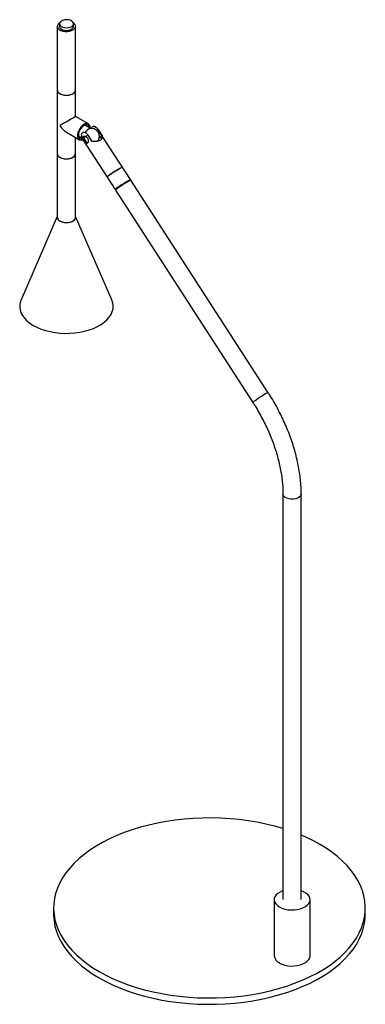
# Paper-space layout '_Isométrica' of a CAD drawing. Header units: millimetres. Extents: x -122 to 100, y -58 to 574.
import ezdxf

# ---------------------------------------------------------------- set-up
doc = ezdxf.new("R2010")
doc.units = ezdxf.units.MM

psp = doc.layouts.new('_Isométrica')

# ---------------------------------------------------------------- linework, layer by layer
at = {"color": 7, "linetype": 'Continuous', "lineweight": 25}
for p, q in [((-97.6, 569.54), (-97.6, 447.06)), ((-96.25, 571.18), (-96.25, 569.54)), ((-87.25, 569.54), (-87.25, 571.18)), ((-85.9, 511.68), (-85.9, 569.54)), ((-77.62, 506.9), (-85.9, 511.68)), ((-76.19, 503.94), (-80.05, 506.16)), ((-91.75, 501.55), (-83.47, 496.77)), ((-84.05, 499.24), (-81.7, 497.88)), ((-75.2, 495.59), (-77.91, 499.78)), ((-71.55, 503.46), (-68.84, 499.27)), ((-50.66, 471.19), (-71.52, 503.44)), ((-70.6, 499.02), (-70.1, 498.26)), ((-70.1, 498.26), (-68.84, 499.27)), ((-85.9, 447.06), (-85.9, 498.17)), ((-81.34, 497.08), (-60.49, 464.84)), ((-80.54, 498.34), (-80.47, 497.88)), ((-80.34, 497.1), (-80.19, 497.01)), ((-50.76, 470.7), (-50.66, 471.16)), ((37.74, 334.51), (-50.39, 470.77)), ((-60.46, 464.82), (-60, 464.73)), ((-60.21, 464.42), (27.91, 328.15)), ((-97.6, 447.48), (-120.85, 394.13)), ((-62.66, 394.13), (-85.9, 447.48)), ((47.18, 269.62), (47.18, 9.4)), ((58.88, 9.4), (58.88, 269.62)), ((41.53, 9.4), (41.53, -26.53)), ((64.53, -26.53), (64.53, 9.4)), ((-100, 4.08), (-100, 0)), ((100, 0), (100, 4.08))]:
    psp.add_line(p, q, dxfattribs=at)
at = {"color": 7, "linetype": 'Continuous', "lineweight": 25, "flags": 128}
for points in [[(-96.13, 571.79), (-96.61, 571.43), (-97.27, 570.67), (-97.58, 569.84), (-97.53, 569), (-97.11, 568.18), (-96.35, 567.46), (-95.31, 566.86), (-94.04, 566.44), (-92.63, 566.21), (-91.17, 566.18), (-89.74, 566.37), (-88.44, 566.76), (-87.34, 567.33), (-86.52, 568.03), (-86.04, 568.83), (-85.91, 569.67), (-86.15, 570.51), (-86.74, 571.28), (-87.38, 571.79)], [(-96.25, 569.54), (-96.2, 569.15), (-95.83, 568.44), (-95.13, 567.83), (-94.15, 567.35), (-92.98, 567.05), (-91.71, 566.95), (-90.45, 567.06), (-89.29, 567.37), (-88.33, 567.86), (-87.64, 568.49), (-87.29, 569.2), (-87.25, 569.54)], [(-90.52, 573.68), (-91.79, 573.77), (-93.06, 573.66), (-94.22, 573.35), (-95.18, 572.86), (-95.86, 572.24), (-96.21, 571.52), (-96.2, 570.78), (-95.83, 570.08), (-95.13, 569.46), (-94.15, 568.98), (-92.98, 568.68), (-91.71, 568.58), (-90.45, 568.69), (-89.29, 569), (-88.33, 569.49), (-87.64, 570.12), (-87.29, 570.83), (-87.31, 571.57), (-87.68, 572.28), (-88.38, 572.9), (-89.35, 573.38), (-90.52, 573.68)], [(-97.6, 528.72), (-97.53, 528.17), (-97.11, 527.36), (-96.35, 526.63), (-95.31, 526.04), (-94.04, 525.61), (-92.63, 525.38), (-91.17, 525.36), (-89.74, 525.55), (-88.44, 525.94), (-87.34, 526.5), (-86.52, 527.2), (-86.04, 528), (-85.9, 528.72)], [(-97.6, 528.72), (-97.58, 528.4), (-97.26, 527.57), (-96.59, 526.82), (-95.62, 526.18), (-94.41, 525.71), (-93.03, 525.42), (-91.57, 525.34), (-90.12, 525.47), (-88.78, 525.81), (-87.62, 526.33)], [(-85.9, 511.68), (-85.96, 511.65), (-86.21, 511.51), (-86.64, 511.25), (-87.25, 510.9), (-88.02, 510.46), (-88.91, 509.95), (-89.89, 509.38), (-90.95, 508.77), (-92.02, 508.15), (-93.09, 507.53), (-94.12, 506.94), (-95.06, 506.4), (-95.89, 505.92)], [(-76.41, 504.07), (-76.41, 504.22), (-76.54, 505.33), (-76.92, 506.23), (-77.53, 506.84), (-78.33, 507.15), (-79.27, 507.11), (-80.29, 506.75), (-81.32, 506.08), (-82.31, 505.14), (-83.18, 503.99), (-83.89, 502.71), (-84.39, 501.37), (-84.65, 500.06), (-84.65, 498.87), (-84.39, 497.85), (-83.89, 497.09), (-83.18, 496.63), (-82.31, 496.49), (-81.32, 496.69), (-81.13, 496.77)], [(-77.05, 504.43), (-77.14, 504.9), (-77.52, 505.7), (-78.13, 506.21), (-78.92, 506.4), (-79.83, 506.25), (-80.79, 505.77), (-81.73, 505), (-82.58, 503.99), (-83.29, 502.83), (-83.79, 501.59), (-84.05, 500.37), (-84.05, 499.26), (-83.79, 498.33), (-83.29, 497.67), (-82.58, 497.32), (-81.73, 497.3), (-81.46, 497.36)], [(-71.52, 503.44), (-71.52, 503.45), (-71.55, 503.46)], [(-97.6, 487.89), (-97.58, 487.57), (-97.26, 486.75), (-96.59, 485.99), (-95.62, 485.36), (-94.41, 484.88), (-93.03, 484.59), (-91.57, 484.51), (-90.12, 484.65), (-88.78, 484.98), (-87.62, 485.5)], [(-96.72, 486.1), (-95.79, 485.45), (-94.61, 484.94), (-93.26, 484.63), (-91.8, 484.51), (-90.35, 484.61), (-88.98, 484.92), (-87.79, 485.41), (-86.84, 486.06), (-86.21, 486.82), (-85.92, 487.65), (-85.9, 487.89)], [(-55.81, 479.15), (-55.83, 479.17), (-56.12, 479.1), (-56.7, 478.84), (-57.53, 478.4), (-58.56, 477.8), (-59.73, 477.09), (-60.96, 476.31), (-62.17, 475.51), (-63.29, 474.74), (-64.26, 474.05), (-64.99, 473.47), (-65.46, 473.06), (-65.64, 472.82), (-65.63, 472.8)], [(-64.86, 473.58), (-64.06, 474.19), (-63.06, 474.9), (-61.91, 475.69), (-60.69, 476.49), (-59.47, 477.25), (-58.32, 477.94), (-57.33, 478.51), (-56.55, 478.91), (-56.03, 479.13), (-55.81, 479.15), (-55.81, 479.15)], [(-60.46, 464.82), (-60.49, 464.87), (-60.32, 465.1), (-59.85, 465.52), (-59.11, 466.09), (-58.15, 466.78), (-57.03, 467.56), (-55.81, 468.36), (-54.58, 469.14), (-53.42, 469.85), (-52.38, 470.44), (-51.55, 470.88), (-50.98, 471.14), (-50.69, 471.21), (-50.66, 471.16)], [(-50.39, 470.77), (-50.42, 470.79), (-50.72, 470.72), (-51.31, 470.45), (-52.15, 470), (-53.18, 469.4), (-54.35, 468.69), (-55.58, 467.91), (-56.79, 467.11), (-57.91, 466.34), (-58.87, 465.65), (-59.6, 465.08), (-60.06, 464.67), (-60.22, 464.44), (-60.21, 464.42)], [(-97.6, 447.06), (-97.46, 446.32), (-96.96, 445.53), (-96.14, 444.83), (-95.04, 444.27), (-93.73, 443.89), (-92.3, 443.7), (-90.84, 443.73), (-89.43, 443.96), (-88.17, 444.4), (-87.13, 444.99), (-86.38, 445.72), (-85.97, 446.54), (-85.9, 447.06)], [(-96.72, 445.28), (-95.79, 444.62), (-94.61, 444.12), (-93.26, 443.8), (-91.8, 443.69), (-90.35, 443.79), (-88.98, 444.09), (-87.79, 444.58), (-86.84, 445.23), (-86.21, 445.99), (-85.92, 446.82), (-85.9, 447.06)], [(-120.85, 394.13), (-121.18, 393.27), (-121.64, 391.42), (-121.75, 389.54), (-121.5, 387.67), (-120.91, 385.83), (-119.98, 384.03), (-118.71, 382.3), (-117.13, 380.67), (-115.25, 379.14), (-113.09, 377.73), (-110.69, 376.47), (-108.06, 375.37), (-105.25, 374.44), (-102.27, 373.69), (-99.17, 373.12), (-95.98, 372.76), (-92.75, 372.6), (-89.5, 372.64), (-86.28, 372.88), (-83.12, 373.32), (-80.07, 373.95), (-77.15, 374.78), (-74.4, 375.78), (-71.86, 376.94), (-69.54, 378.26), (-67.49, 379.72), (-65.73, 381.29), (-64.27, 382.97), (-63.13, 384.72), (-62.33, 386.54), (-61.87, 388.39), (-61.76, 390.27), (-62, 392.14), (-62.6, 393.98), (-62.66, 394.13)], [(47.18, 54.98), (46.98, 55.05), (41.66, 56.56), (36.21, 57.89), (30.62, 59.04), (24.93, 59.99), (19.15, 60.74), (13.3, 61.3), (7.4, 61.65), (1.48, 61.81), (-4.44, 61.75), (-10.35, 61.5), (-16.23, 61.05), (-22.05, 60.39), (-27.79, 59.54), (-33.43, 58.49), (-38.95, 57.25), (-44.34, 55.83), (-49.57, 54.22), (-54.63, 52.44), (-59.5, 50.48), (-64.15, 48.37), (-68.58, 46.09), (-72.78, 43.68), (-76.71, 41.12), (-80.38, 38.43), (-83.76, 35.62), (-86.85, 32.7), (-89.63, 29.68), (-92.1, 26.57), (-94.25, 23.38), (-96.06, 20.12), (-97.54, 16.81), (-98.67, 13.45), (-99.46, 10.06), (-99.9, 6.65), (-99.99, 3.23), (-99.73, -0.19), (-99.11, -3.59), (-98.15, -6.97), (-96.84, -10.31), (-95.2, -13.59), (-93.22, -16.82), (-90.91, -19.97), (-88.28, -23.04), (-85.34, -26.01), (-82.1, -28.87), (-78.58, -31.62), (-74.78, -34.25), (-70.71, -36.74)], [(-70.71, -36.74), (-66.4, -39.08), (-61.85, -41.28), (-57.09, -43.31), (-52.12, -45.18), (-46.98, -46.88), (-41.66, -48.4), (-36.21, -49.73), (-30.62, -50.87), (-24.93, -51.82), (-19.15, -52.58), (-13.3, -53.13), (-7.4, -53.49), (-1.48, -53.64), (4.44, -53.59), (10.35, -53.34), (16.23, -52.88), (22.05, -52.23), (27.79, -51.37), (33.43, -50.33), (38.95, -49.09), (44.34, -47.66), (49.57, -46.05), (54.63, -44.27), (59.5, -42.32), (64.15, -40.2), (68.58, -37.93), (72.78, -35.51), (76.71, -32.95), (80.38, -30.26), (83.76, -27.45), (86.85, -24.53), (89.63, -21.51), (92.1, -18.4), (94.25, -15.21), (96.06, -11.96), (97.54, -8.64), (98.67, -5.29), (99.46, -1.89), (99.9, 1.52), (99.99, 4.94), (99.73, 8.36), (99.11, 11.76), (98.15, 15.14), (96.84, 18.47), (95.2, 21.76), (93.22, 24.98), (90.91, 28.13), (88.28, 31.2), (85.34, 34.17), (82.1, 37.04), (78.58, 39.79), (74.78, 42.41), (70.71, 44.9), (66.4, 47.25), (61.85, 49.44), (58.88, 50.74)], [(47.18, 15.11), (46.91, 15.02), (45.27, 14.3), (43.88, 13.42), (42.79, 12.41), (42.02, 11.3), (41.61, 10.14), (41.56, 8.95), (41.88, 7.77), (42.56, 6.65), (43.58, 5.61), (44.9, 4.7)], [(44.9, 4.7), (46.48, 3.94), (48.28, 3.35), (50.22, 2.96), (52.26, 2.77), (54.32, 2.8), (56.34, 3.04), (58.25, 3.48), (60, 4.11), (61.52, 4.92), (62.77, 5.86), (63.71, 6.92), (64.3, 8.06), (64.53, 9.25), (64.39, 10.43), (63.89, 11.59), (63.04, 12.67), (61.86, 13.65), (60.4, 14.49), (58.88, 15.11)], [(-100, 0), (-99.99, -0.86), (-99.73, -4.27), (-99.11, -7.68), (-98.15, -11.05), (-96.84, -14.39), (-95.2, -17.68), (-93.22, -20.9), (-90.91, -24.05), (-88.28, -27.12), (-85.34, -30.09), (-82.1, -32.96), (-78.58, -35.71), (-74.78, -38.33), (-70.71, -40.82)], [(-70.71, -40.82), (-66.4, -43.17), (-61.85, -45.36), (-57.09, -47.4), (-52.12, -49.27), (-46.98, -50.96), (-41.66, -52.48), (-36.21, -53.81), (-30.62, -54.96), (-24.93, -55.91), (-19.15, -56.66), (-13.3, -57.22), (-7.4, -57.57), (-1.48, -57.72), (4.44, -57.67), (10.35, -57.42), (16.23, -56.96), (22.05, -56.31), (27.79, -55.46), (33.43, -54.41), (38.95, -53.17), (44.34, -51.74), (49.57, -50.14), (54.63, -48.35), (59.5, -46.4), (64.15, -44.28), (68.58, -42.01), (72.78, -39.59), (76.71, -37.03), (80.38, -34.35), (83.76, -31.54), (86.85, -28.62), (89.63, -25.6), (92.1, -22.49), (94.25, -19.3), (96.06, -16.04), (97.54, -12.73), (98.67, -9.37), (99.46, -5.98), (99.9, -2.57), (100, 0)], [(44.9, -31.23), (46.48, -31.99), (48.28, -32.58), (50.22, -32.97), (52.26, -33.16), (54.32, -33.13), (56.34, -32.89), (58.25, -32.45), (60, -31.81), (61.52, -31.01), (62.77, -30.06), (63.71, -29), (64.3, -27.86), (64.53, -26.68), (64.53, -26.53)]]:
    psp.add_lwpolyline(points, dxfattribs=at)
at = {"color": 8, "linetype": 'Continuous', "lineweight": 25, "flags": 128}
for points in [[(37.74, 334.51), (37.71, 334.52), (37.41, 334.45), (36.82, 334.18), (35.98, 333.74), (34.95, 333.14), (33.78, 332.42), (32.55, 331.64), (31.33, 330.84), (30.22, 330.07), (29.26, 329.38), (28.53, 328.81), (28.07, 328.4), (27.91, 328.17), (27.91, 328.15)], [(58.88, 269.62), (58.81, 269.09), (58.4, 268.28), (57.66, 267.55), (56.62, 266.95), (55.36, 266.52), (53.95, 266.29), (52.48, 266.26), (51.05, 266.45), (49.74, 266.83), (48.64, 267.39), (47.82, 268.09), (47.32, 268.89), (47.18, 269.62)]]:
    psp.add_lwpolyline(points, dxfattribs=at)
at = {"color": 7, "linetype": 'Continuous', "lineweight": 25}
for centre, radius, start, end in [((-88.71, 528.92), 2.82, 292.88644, 355.79342), ((-85.71, 511.42), 11.58, 208.38929, 238.51165), ((-77.39, 497.95), 3.15, 161.67685, 259.49636), ((-75.21, 499.05), 5.06, 111.72267, 152.40027), ((-44.01, 449.37), 60.75, 123.91728, 125.65631), ((-75.6, 498.98), 5, 322.01368, 107.29865), ((-74.34, 499.7), 3.69, 359.94219, 60.05244), ((-81.27, 497.11), 0.0707, 141.46586, 201.05712), ((-75.6, 498.98), 5, 192.70672, 231.70541), ((-95.22, 487.96), 2.38, 181.6063, 231.09343), ((-88.71, 488.1), 2.82, 292.88644, 355.79342), ((-64.19, 472.15), 1.58, 114.95142, 156.0168), ((-95.22, 447.13), 2.38, 181.6063, 231.09343), ((47.26, -25.98), 5.75, 185.50458, 245.81557)]:
    psp.add_arc(centre, radius, start, end, dxfattribs=at)
at = {"color": 8, "linetype": 'Continuous', "lineweight": 25}
psp.add_arc((-80.72, 496.8), 0.707, 134.93178, 149.60107, dxfattribs=at)
at = {"color": 7, "linetype": 'Continuous', "lineweight": 25}
for points, knots in [([(-71.55, 503.46), (-71.61, 503.55), (-71.87, 503.94), (-72.42, 504.53), (-73.2, 505.07), (-74, 505.32), (-74.64, 505.25), (-75.2, 504.92), (-75.57, 504.53), (-75.63, 504.07), (-75.65, 503.95)], [0, 0, 0, 0, 0.044893, 0.189569, 0.335427, 0.487029, 0.649679, 0.755393, 0.937752, 1, 1, 1, 1]), ([(-82.12, 499.84), (-82.12, 499.84), (-82.15, 499.53), (-82.04, 498.9), (-81.8, 497.98), (-81.49, 497.43), (-81.33, 497.15)], [0, 0, 0, 0, 0.001752, 0.334467, 0.667222, 1, 1, 1, 1]), ([(-82.09, 499.84), (-82.09, 499.96), (-82.09, 500.41), (-81.84, 500.89), (-81.4, 501.39), (-80.76, 501.66), (-79.85, 501.54), (-78.94, 501), (-78.29, 500.34), (-77.99, 499.9), (-77.91, 499.78)], [0, 0, 0, 0, 0.054793, 0.205113, 0.302813, 0.471346, 0.644164, 0.801468, 0.944313, 1, 1, 1, 1]), ([(-79.42, 498.73), (-79.59, 498.8), (-79.74, 498.85), (-80.05, 498.91), (-80.2, 498.93), (-80.47, 498.93), (-80.6, 498.91), (-80.83, 498.84), (-80.93, 498.79), (-81.11, 498.65), (-81.18, 498.57), (-81.28, 498.37), (-81.32, 498.25), (-81.36, 498.01), (-81.35, 497.87), (-81.31, 497.59), (-81.28, 497.45), (-81.22, 497.3)], [0, 0, 0, 0, 0.125, 0.125, 0.25, 0.25, 0.375, 0.375, 0.5, 0.5, 0.625, 0.625, 0.75, 0.75, 0.875, 0.875, 1, 1, 1, 1]), ([(-68.84, 499.27), (-68.73, 499.05), (-68.66, 498.82), (-68.63, 498.47), (-68.63, 498.35), (-68.66, 498.11), (-68.69, 497.99), (-68.77, 497.75), (-68.83, 497.63), (-68.97, 497.39), (-69.06, 497.27), (-69.37, 496.93), (-69.64, 496.72), (-70.14, 496.43), (-70.32, 496.34), (-70.69, 496.18), (-70.89, 496.1), (-71.31, 495.97), (-71.53, 495.91), (-71.98, 495.81), (-72.2, 495.76), (-72.66, 495.69), (-72.9, 495.66), (-73.36, 495.62), (-73.59, 495.6), (-74.28, 495.57), (-74.75, 495.57), (-75.2, 495.59)], [0, 0, 0, 0, 0.125, 0.125, 0.1875, 0.1875, 0.25, 0.25, 0.3125, 0.3125, 0.375, 0.375, 0.5, 0.5, 0.5625, 0.5625, 0.625, 0.625, 0.6875, 0.6875, 0.75, 0.75, 0.8125, 0.8125, 0.875, 0.875, 1, 1, 1, 1]), ([(-71.53, 503.37), (-71.71, 503.63), (-72.08, 504.14), (-72.74, 504.72), (-73.23, 504.99), (-73.44, 505.1)], [0, 0, 0, 0, 0.361762, 0.723503, 1, 1, 1, 1]), ([(-79.42, 498.73), (-79.22, 498.65), (-79.03, 498.54), (-78.76, 498.34), (-78.67, 498.27), (-78.5, 498.11), (-78.42, 498.03), (-78.28, 497.84), (-78.21, 497.75), (-78.09, 497.54), (-78.04, 497.44), (-77.9, 497.12), (-77.83, 496.89), (-77.76, 496.43), (-77.75, 496.2), (-77.78, 495.87), (-77.79, 495.77), (-77.82, 495.56), (-77.85, 495.46), (-77.93, 495.17), (-78, 495), (-78.17, 494.7), (-78.27, 494.58), (-78.43, 494.45), (-78.49, 494.42), (-78.6, 494.37), (-78.66, 494.35), (-78.78, 494.33), (-78.84, 494.33), (-78.96, 494.35), (-79.02, 494.37), (-79.2, 494.44), (-79.33, 494.53), (-79.58, 494.74), (-79.71, 494.88), (-79.96, 495.18), (-80.09, 495.36), (-80.36, 495.73), (-80.48, 495.92), (-80.86, 496.53), (-81.08, 496.93), (-81.22, 497.3)], [0, 0, 0, 0, 0.0625, 0.0625, 0.09375, 0.09375, 0.125, 0.125, 0.15625, 0.15625, 0.1875, 0.1875, 0.25, 0.25, 0.3125, 0.3125, 0.34375, 0.34375, 0.375, 0.375, 0.4375, 0.4375, 0.5, 0.5, 0.53125, 0.53125, 0.5625, 0.5625, 0.59375, 0.59375, 0.625, 0.625, 0.6875, 0.6875, 0.75, 0.75, 0.8125, 0.8125, 0.875, 0.875, 1, 1, 1, 1]), ([(-70.1, 498.26), (-69.9, 498.23), (-69.51, 498.18), (-69.25, 497.56), (-69.53, 497.05), (-69.69, 496.77)], [0, 0, 0, 0, 0.318886, 0.634963, 1, 1, 1, 1]), ([(58.88, 269.62), (58.88, 270.4), (58.86, 272.65), (58.64, 276.44), (58.17, 281.02), (57.47, 285.68), (56.54, 290.39), (55.39, 295.14), (54.02, 299.91), (52.45, 304.69), (50.68, 309.46), (48.7, 314.2), (46.54, 318.89), (44.2, 323.53), (41.69, 328.08), (39.51, 331.73), (38.16, 333.85), (37.74, 334.51)], [0, 0, 0, 0, 0.038125, 0.109964, 0.181753, 0.25349, 0.325162, 0.396766, 0.468305, 0.539783, 0.611209, 0.68259, 0.753938, 0.825262, 0.896573, 0.967882, 1, 1, 1, 1]), ([(27.91, 328.15), (28.37, 327.44), (29.69, 325.37), (31.77, 321.86), (34.09, 317.61), (36.25, 313.29), (38.24, 308.92), (40.04, 304.52), (41.65, 300.11), (43.07, 295.72), (44.28, 291.35), (45.29, 287.04), (46.09, 282.79), (46.67, 278.64), (47.05, 274.6), (47.17, 271.61), (47.18, 269.98), (47.18, 269.62)], [0, 0, 0, 0, 0.037981, 0.110686, 0.183402, 0.256107, 0.328787, 0.401429, 0.474019, 0.546545, 0.618995, 0.691357, 0.763621, 0.835779, 0.907826, 0.979766, 1, 1, 1, 1])]:
    psp.add_open_spline(points, degree=3, knots=knots, dxfattribs=at)

doc.saveas('drawing.dxf')
